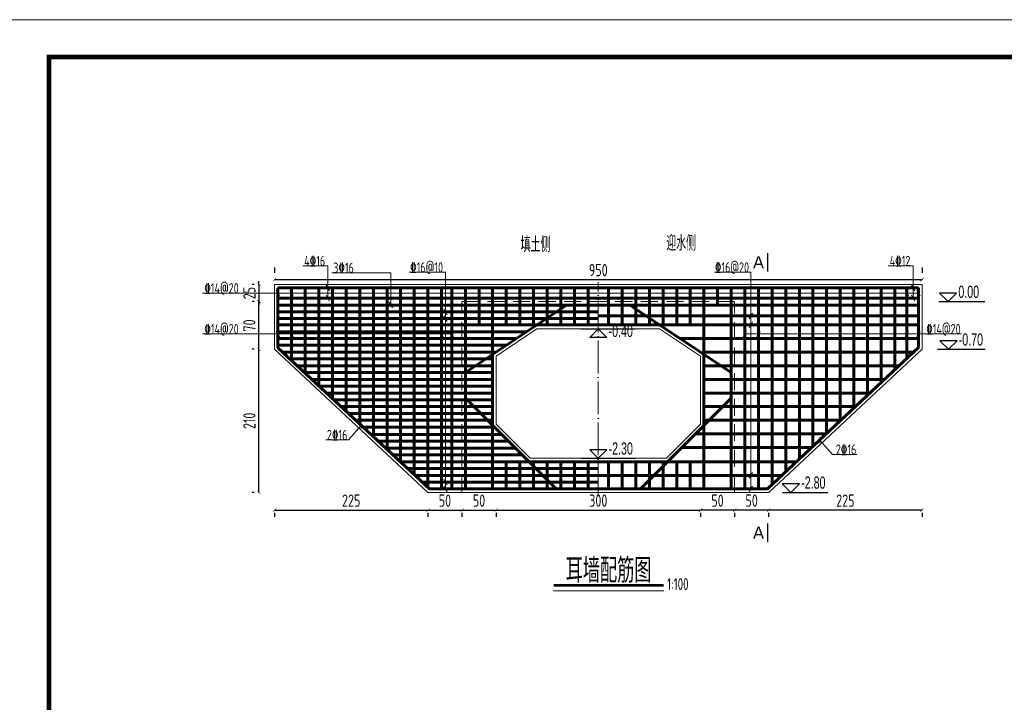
# Model space of a CAD drawing. Header units: inches. Extents: x 97745 to 142261, y 62673 to 100665.
# Tile 97 of 148: x 130839 to 132284, y 79187 to 80189. Entities that reach past the tile are written whole.
import ezdxf
from ezdxf.enums import TextEntityAlignment as Align

# ---------------------------------------------------------------- set-up
doc = ezdxf.new("R2010")
doc.units = ezdxf.units.IN
doc.header["$MEASUREMENT"] = 0
doc.linetypes.add('ACAD_ISO04W100', pattern=[30, 24, -3, 0, -3])
doc.linetypes.add('DASHED', pattern=[0.75, 0.5, -0.25])
doc.layers.get('0').update_dxf_attribs({"lineweight": 15})
for name, color, linetype, lineweight in [('00、4细实线', 4, 'Continuous', 18), ('00、5虚线', 2, 'DASHED', 18), ('BM1', 7, 'Continuous', 15), ('中心线', 3, 'ACAD_ISO04W100', 18), ('标注', 3, 'Continuous', 18), ('细线', 7, 'Continuous', 25), ('钢筋', 1, 'Continuous', 60)]:
    doc.layers.add(name, color=color, linetype=linetype, lineweight=lineweight)
doc.layers.add('断面标高标注', color=3, linetype='Continuous')
doc.styles.add('02、常用', font='tssdeng1.shx', dxfattribs={"width": 0.75, "bigfont": 'hztxt-01.shx'})
doc.styles.add('03、he-e', font='hztxt_e.shx', dxfattribs={"width": 0.65, "bigfont": 'hztxt.shx'})
doc.styles.add('HZTXT', font='tssdeng.shx', dxfattribs={"width": 0.75, "bigfont": 'hztxt.shx'})
doc.styles.add('三级钢', font='tssdeng.shx', dxfattribs={"width": 0.7, "height": 30, "bigfont": 'hztxt.shx'})
doc.dimstyles.new('3', dxfattribs={"dimtxt": 25, "dimasz": 12, "dimexe": 10, "dimexo": 30, "dimgap": 5, "dimtad": 1, "dimdec": 0, "dimzin": 0, "dimdsep": 46, "dimtxsty": 'HZTXT', "dimblk": 'ARCHTICK', "dimcen": 0, "dimclrt": 7, "dimazin": 2, "dimtfac": 1, "dimtdec": 0, "dimtix": 1, "dimtmove": 2, "dimatfit": 3, "dimfxl": 250, "dimtolj": 1, "dimtzin": 0, "dimarcsym": 0})

# ---------------------------------------------------------------- blocks, each defined once
blk = doc.blocks.new('_ArchTick')
at = {"color": 0, "linetype": 'ByBlock', "const_width": 0.15}
blk.add_lwpolyline([(-0.5, -0.5), (0.5, 0.5)], dxfattribs=at)
blk = doc.blocks.new('*D2086')
at = {"color": 0, "lineweight": -2}
for p, q in [((131212.8, 79825), (131212.8, 79817.2)), ((132162.8, 79825), (132162.8, 79817.2)), ((131212.8, 79807.2), (132162.8, 79807.2))]:
    blk.add_line(p, q, dxfattribs=at)
at = {"color": 0, "lineweight": -2, "xscale": 5, "yscale": 5, "zscale": 5, "rotation": 180}
blk.add_blockref('_ArchTick', (131212.8, 79807.2), dxfattribs=at)
at = {"color": 0, "lineweight": -2, "xscale": 5, "yscale": 5, "zscale": 5}
blk.add_blockref('_ArchTick', (132162.8, 79807.2), dxfattribs=at)
at = {"color": 7, "insert": (131687.8, 79821.2), "char_height": 18, "attachment_point": 5, "style": 'HZTXT'}
blk.add_mtext('\\A1;950', dxfattribs=at)
blk = doc.blocks.new('*D2087')
at = {"color": 0, "lineweight": -2}
for p, q in [((131212.8, 79468.9), (131437.8, 79468.9)), ((131212.8, 79465), (131212.8, 79458.9)), ((131437.8, 79465), (131437.8, 79458.9))]:
    blk.add_line(p, q, dxfattribs=at)
at = {"color": 0, "lineweight": -2, "xscale": 5, "yscale": 5, "zscale": 5, "rotation": 180}
blk.add_blockref('_ArchTick', (131212.8, 79468.9), dxfattribs=at)
at = {"color": 0, "lineweight": -2, "xscale": 5, "yscale": 5, "zscale": 5}
blk.add_blockref('_ArchTick', (131437.8, 79468.9), dxfattribs=at)
at = {"color": 7, "insert": (131325.3, 79482.9), "char_height": 18, "attachment_point": 5, "style": 'HZTXT'}
blk.add_mtext('\\A1;225', dxfattribs=at)
blk = doc.blocks.new('*D2088')
at = {"color": 0, "lineweight": -2}
for p, q in [((131437.8, 79468.9), (131487.8, 79468.9)), ((131437.8, 79465), (131437.8, 79458.9)), ((131487.8, 79465), (131487.8, 79458.9))]:
    blk.add_line(p, q, dxfattribs=at)
at = {"color": 0, "lineweight": -2, "xscale": 5, "yscale": 5, "zscale": 5, "rotation": 180}
blk.add_blockref('_ArchTick', (131437.8, 79468.9), dxfattribs=at)
at = {"color": 0, "lineweight": -2, "xscale": 5, "yscale": 5, "zscale": 5}
blk.add_blockref('_ArchTick', (131487.8, 79468.9), dxfattribs=at)
at = {"color": 7, "insert": (131462.8, 79482.9), "char_height": 18, "attachment_point": 5, "style": 'HZTXT'}
blk.add_mtext('\\A1;50', dxfattribs=at)
blk = doc.blocks.new('*D2089')
at = {"color": 0, "lineweight": -2}
for p, q in [((131487.8, 79468.9), (131537.8, 79468.9)), ((131487.8, 79465), (131487.8, 79458.9)), ((131537.8, 79465), (131537.8, 79458.9))]:
    blk.add_line(p, q, dxfattribs=at)
at = {"color": 0, "lineweight": -2, "xscale": 5, "yscale": 5, "zscale": 5, "rotation": 180}
blk.add_blockref('_ArchTick', (131487.8, 79468.9), dxfattribs=at)
at = {"color": 0, "lineweight": -2, "xscale": 5, "yscale": 5, "zscale": 5}
blk.add_blockref('_ArchTick', (131537.8, 79468.9), dxfattribs=at)
at = {"color": 7, "insert": (131512.8, 79482.9), "char_height": 18, "attachment_point": 5, "style": 'HZTXT'}
blk.add_mtext('\\A1;50', dxfattribs=at)
blk = doc.blocks.new('*D2090')
at = {"color": 0, "lineweight": -2}
for p, q in [((131537.8, 79468.9), (131837.8, 79468.9)), ((131537.8, 79465), (131537.8, 79458.9)), ((131837.8, 79465), (131837.8, 79458.9))]:
    blk.add_line(p, q, dxfattribs=at)
at = {"color": 0, "lineweight": -2, "xscale": 5, "yscale": 5, "zscale": 5, "rotation": 180}
blk.add_blockref('_ArchTick', (131537.8, 79468.9), dxfattribs=at)
at = {"color": 0, "lineweight": -2, "xscale": 5, "yscale": 5, "zscale": 5}
blk.add_blockref('_ArchTick', (131837.8, 79468.9), dxfattribs=at)
at = {"color": 7, "insert": (131687.8, 79482.9), "char_height": 18, "attachment_point": 5, "style": 'HZTXT'}
blk.add_mtext('\\A1;300', dxfattribs=at)
blk = doc.blocks.new('*D2091')
at = {"color": 0, "lineweight": -2}
for p, q in [((131182.8, 79705), (131179.9, 79705)), ((131189.9, 79495), (131189.9, 79705)), ((131182.8, 79495), (131179.9, 79495))]:
    blk.add_line(p, q, dxfattribs=at)
at = {"color": 0, "lineweight": -2, "xscale": 5, "yscale": 5, "zscale": 5}
for p, rotation in [((131189.9, 79705), 90), ((131189.9, 79495), 270)]:
    blk.add_blockref('_ArchTick', p, dxfattribs=dict(at, rotation=rotation))
at = {"color": 7, "insert": (131175.9, 79600), "char_height": 18, "attachment_point": 5, "rotation": 90, "style": 'HZTXT'}
blk.add_mtext('\\A1;210', dxfattribs=at)
blk = doc.blocks.new('*D2092')
at = {"color": 0, "lineweight": -2}
for p, q in [((131182.8, 79775), (131179.9, 79775)), ((131189.9, 79705), (131189.9, 79775)), ((131182.8, 79705), (131179.9, 79705))]:
    blk.add_line(p, q, dxfattribs=at)
at = {"color": 0, "lineweight": -2, "xscale": 5, "yscale": 5, "zscale": 5}
for p, rotation in [((131189.9, 79775), 90), ((131189.9, 79705), 270)]:
    blk.add_blockref('_ArchTick', p, dxfattribs=dict(at, rotation=rotation))
at = {"color": 7, "insert": (131175.9, 79740), "char_height": 18, "attachment_point": 5, "rotation": 90, "style": 'HZTXT'}
blk.add_mtext('\\A1;70', dxfattribs=at)
blk = doc.blocks.new('*D2093')
at = {"color": 0, "lineweight": -2}
for p, q in [((132162.8, 79468.9), (131937.8, 79468.9)), ((131937.8, 79465), (131937.8, 79458.9)), ((132162.8, 79465), (132162.8, 79458.9))]:
    blk.add_line(p, q, dxfattribs=at)
at = {"color": 0, "lineweight": -2, "xscale": 5, "yscale": 5, "zscale": 5, "rotation": 180}
blk.add_blockref('_ArchTick', (131937.8, 79468.9), dxfattribs=at)
at = {"color": 0, "lineweight": -2, "xscale": 5, "yscale": 5, "zscale": 5}
blk.add_blockref('_ArchTick', (132162.8, 79468.9), dxfattribs=at)
at = {"color": 7, "insert": (132050.3, 79482.9), "char_height": 18, "attachment_point": 5, "style": 'HZTXT'}
blk.add_mtext('\\A1;225', dxfattribs=at)
blk = doc.blocks.new('*D2094')
at = {"color": 0, "lineweight": -2}
for p, q in [((131937.8, 79468.9), (131887.8, 79468.9)), ((131887.8, 79465), (131887.8, 79458.9)), ((131937.8, 79465), (131937.8, 79458.9))]:
    blk.add_line(p, q, dxfattribs=at)
at = {"color": 0, "lineweight": -2, "xscale": 5, "yscale": 5, "zscale": 5, "rotation": 180}
blk.add_blockref('_ArchTick', (131887.8, 79468.9), dxfattribs=at)
at = {"color": 0, "lineweight": -2, "xscale": 5, "yscale": 5, "zscale": 5}
blk.add_blockref('_ArchTick', (131937.8, 79468.9), dxfattribs=at)
at = {"color": 7, "insert": (131912.8, 79482.9), "char_height": 18, "attachment_point": 5, "style": 'HZTXT'}
blk.add_mtext('\\A1;50', dxfattribs=at)
blk = doc.blocks.new('*D2095')
at = {"color": 0, "lineweight": -2}
for p, q in [((131887.8, 79468.9), (131837.8, 79468.9)), ((131837.8, 79465), (131837.8, 79458.9)), ((131887.8, 79465), (131887.8, 79458.9))]:
    blk.add_line(p, q, dxfattribs=at)
at = {"color": 0, "lineweight": -2, "xscale": 5, "yscale": 5, "zscale": 5, "rotation": 180}
blk.add_blockref('_ArchTick', (131837.8, 79468.9), dxfattribs=at)
at = {"color": 0, "lineweight": -2, "xscale": 5, "yscale": 5, "zscale": 5}
blk.add_blockref('_ArchTick', (131887.8, 79468.9), dxfattribs=at)
at = {"color": 7, "insert": (131862.8, 79482.9), "char_height": 18, "attachment_point": 5, "style": 'HZTXT'}
blk.add_mtext('\\A1;50', dxfattribs=at)
blk = doc.blocks.new('*D2131')
at = {"color": 0, "lineweight": -2}
for p, q in [((131189.9, 79800), (131189.9, 79805)), ((131182.8, 79800), (131179.9, 79800)), ((131189.9, 79800), (131189.9, 79775)), ((131182.8, 79775), (131179.9, 79775)), ((131189.9, 79775), (131189.9, 79770))]:
    blk.add_line(p, q, dxfattribs=at)
at = {"color": 0, "lineweight": -2, "xscale": 5, "yscale": 5, "zscale": 5}
for p, rotation in [((131189.9, 79800), 270), ((131189.9, 79775), 90)]:
    blk.add_blockref('_ArchTick', p, dxfattribs=dict(at, rotation=rotation))
at = {"color": 7, "insert": (131175.9, 79787.5), "char_height": 18, "attachment_point": 5, "rotation": 90, "style": 'HZTXT'}
blk.add_mtext('\\A1;25', dxfattribs=at)

msp = doc.modelspace()

# ---------------------------------------------------------------- linework, layer by layer
at = {"ltscale": 5}
msp.add_line((131783.975, 79350.311), (131622.25, 79350.311), dxfattribs=at)
at = {"layer": '00、4细实线'}
for p, q in [((131290.895, 79827.464), (131254.501, 79827.464)), ((131290.895, 79780.009), (131290.895, 79827.464)), ((132149.722, 79827.464), (132113.327, 79827.464)), ((132149.722, 79780.009), (132149.722, 79827.464)), ((131383.233, 79817.464), (131296.838, 79817.464)), ((131383.233, 79770.009), (131383.233, 79817.464)), ((131463.8, 79818.148), (131410.488, 79818.148)), ((131463.8, 79500.009), (131463.8, 79818.148)), ((131911.85, 79818.148), (131858.538, 79818.148)), ((131911.85, 79500.009), (131911.85, 79818.148)), ((131215.372, 79791.727), (131220.279, 79783.229)), ((131235.372, 79791.727), (131240.279, 79783.229)), ((131288.442, 79799.259), (131293.349, 79790.76)), ((132138.316, 79791.727), (132143.223, 79783.229)), ((132147.269, 79799.259), (132152.176, 79790.76)), ((132155.372, 79791.727), (132160.279, 79783.229)), ((132157.825, 79787.478), (131106.91, 79787.478)), ((131288.442, 79784.259), (131293.349, 79775.76)), ((132147.269, 79784.259), (132152.176, 79775.76)), ((131380.779, 79774.259), (131385.686, 79765.76)), ((131461.347, 79764.259), (131466.254, 79755.76)), ((131461.347, 79754.259), (131466.254, 79745.76)), ((131914.304, 79758.164), (131909.397, 79749.666)), ((131537.825, 79695.009), (131597.825, 79735.009)), ((131837.825, 79695.009), (131777.825, 79735.009)), ((131914.304, 79745.09), (131909.397, 79736.591)), ((131472.825, 79727.509), (131106.91, 79727.509)), ((131215.372, 79731.759), (131220.279, 79723.26)), ((131235.372, 79731.759), (131240.279, 79723.26)), ((131455.372, 79731.759), (131460.279, 79723.26)), ((131470.372, 79731.759), (131475.279, 79723.26)), ((131905.279, 79731.759), (131900.372, 79723.26)), ((131902.825, 79727.509), (132220.718, 79727.509)), ((131925.279, 79731.759), (131920.372, 79723.26)), ((132143.223, 79731.759), (132138.316, 79723.26)), ((132160.279, 79731.759), (132155.372, 79723.26)), ((131321.161, 79572.065), (131339.866, 79593.285)), ((131339.866, 79588.868), (131339.866, 79597.703)), ((131587.93, 79545.009), (131537.825, 79595.114)), ((131787.928, 79545.009), (131837.825, 79594.906)), ((132012.878, 79567.429), (132012.878, 79576.263)), ((131321.161, 79572.065), (131287.908, 79572.065)), ((132031.583, 79550.626), (132012.878, 79571.846)), ((132031.583, 79550.626), (132067.211, 79550.626)), ((131914.304, 79524.259), (131909.397, 79515.76)), ((131461.347, 79514.259), (131466.254, 79505.76)), ((131461.347, 79504.259), (131466.254, 79495.76)), ((131914.304, 79504.259), (131909.397, 79495.76))]:
    msp.add_line(p, q, dxfattribs=at)
at = {"layer": '00、4细实线', "ltscale": 2}
for p, q in [((131212.825, 79775.009), (131212.825, 79800.009)), ((131212.825, 79800.009), (132162.825, 79800.009)), ((132162.825, 79800.009), (132162.825, 79775.009)), ((131212.825, 79775.009), (131212.825, 79705.009)), ((132162.825, 79775.009), (132162.825, 79705.009)), ((131212.825, 79705.009), (131437.825, 79495.009)), ((132162.825, 79705.009), (131937.825, 79495.009)), ((131437.825, 79495.009), (131487.825, 79495.009)), ((131487.825, 79495.009), (131687.825, 79495.009)), ((131887.825, 79495.009), (131687.825, 79495.009)), ((131937.825, 79495.009), (131887.825, 79495.009))]:
    msp.add_line(p, q, dxfattribs=at)
at = {"layer": '00、4细实线', "const_width": 2.16}
for points in [[(131936.336, 79846.133), (131936.336, 79819.133)], [(131936.336, 79422.428), (131936.336, 79449.428)]]:
    msp.add_lwpolyline(points, dxfattribs=at)
at = {"layer": '00、4细实线'}
for points in [[(131597.825, 79735.009), (131687.825, 79735.009)], [(131777.825, 79735.009), (131687.825, 79735.009)], [(131537.825, 79595.114), (131537.825, 79695.009)], [(131837.825, 79594.906), (131837.825, 79695.009)], [(131687.825, 79545.009), (131587.93, 79545.009)], [(131687.825, 79545.009), (131787.928, 79545.009)]]:
    msp.add_lwpolyline(points, dxfattribs=at)
at = {"layer": '00、5虚线', "ltscale": 50}
for points in [[(131687.825, 79495.009), (131487.825, 79495.009), (131487.825, 79775.009), (131687.825, 79775.009)], [(131687.825, 79495.009), (131887.825, 79495.009), (131887.825, 79775.009), (131687.825, 79775.009)]]:
    msp.add_lwpolyline(points, dxfattribs=at)
at = {"layer": 'BM1', "const_width": 0.677}
msp.add_lwpolyline([(130768.096, 80188.405), (133641.15, 80188.405), (133641.15, 78156.733), (130768.096, 78156.733), (130768.096, 80188.405)], dxfattribs=at)
at = {"layer": 'BM1'}
msp.add_lwpolyline([(130768.096, 80188.405), (133641.15, 80188.405), (133641.15, 78156.733), (130768.096, 78156.733)], close=True, dxfattribs=at)
at = {"layer": 'BM1', "color": 0, "linetype": 'Continuous', "const_width": 6.771}
msp.add_lwpolyline([(130881.752, 78190.588), (130881.752, 80134.029), (133607.296, 80134.029), (133607.296, 78190.588)], close=True, dxfattribs=at)
at = {"layer": '中心线', "ltscale": 2}
msp.add_line((131687.825, 79489.413), (131687.825, 79803.528), dxfattribs=at)
msp.add_line((131687.825, 79489.413), (131687.825, 79803.528), dxfattribs=at)
at = {"layer": '断面标高标注'}
for p, q in [((132187.533, 79774.996), (132255.01, 79774.996)), ((131662.625, 79735.009), (131741.806, 79735.009)), ((132185.668, 79705.009), (132255.528, 79705.009)), ((131662.625, 79545.009), (131741.806, 79545.009)), ((131958.165, 79495.009), (132024.41, 79495.009))]:
    msp.add_line(p, q, dxfattribs=at)
for points in [[(132188.432, 79787.594), (132201.03, 79774.996), (132213.628, 79787.594)], [(131675.227, 79722.411), (131687.825, 79735.009), (131700.423, 79722.411)], [(132188.95, 79717.607), (132201.548, 79705.009), (132214.146, 79717.607)], [(131675.227, 79557.607), (131687.825, 79545.009), (131700.423, 79557.607)], [(131957.832, 79507.607), (131970.43, 79495.009), (131983.028, 79507.607)]]:
    msp.add_lwpolyline(points, close=True, dxfattribs=at)
at = {"layer": '细线', "ltscale": 5, "const_width": 4}
msp.add_lwpolyline([(131622.25, 79358.57), (131783.567, 79358.57)], dxfattribs=at)
at = {"layer": '钢筋'}
for p, q in [((131217.825, 79770.009), (131217.825, 79795.009)), ((131217.825, 79795.009), (132157.825, 79795.009)), ((131237.825, 79770.009), (131237.825, 79795.009)), ((131257.825, 79770.009), (131257.825, 79795.009)), ((131277.825, 79770.009), (131277.825, 79795.009)), ((131297.825, 79770.009), (131297.825, 79795.009)), ((131317.825, 79770.009), (131317.825, 79795.009)), ((131337.825, 79770.009), (131337.825, 79795.009)), ((131357.825, 79770.009), (131357.825, 79795.009)), ((131377.825, 79770.009), (131377.825, 79795.009)), ((131397.825, 79770.009), (131397.825, 79795.009)), ((131417.825, 79770.009), (131417.825, 79795.009)), ((131437.825, 79770.009), (131437.825, 79795.009)), ((131457.825, 79770.009), (131457.825, 79795.009)), ((131472.825, 79770.009), (131472.825, 79795.009)), ((131492.825, 79770.009), (131492.825, 79795.009)), ((131512.825, 79740.841), (131512.825, 79795.009)), ((131532.825, 79740.841), (131532.825, 79795.009)), ((131552.825, 79740.841), (131552.825, 79795.009)), ((131572.825, 79740.841), (131572.825, 79795.009)), ((131592.825, 79740.841), (131592.825, 79795.009)), ((131612.825, 79740.841), (131612.825, 79795.009)), ((131632.825, 79740.841), (131632.825, 79795.009)), ((131652.825, 79740.841), (131652.825, 79795.009)), ((131672.825, 79740.841), (131672.825, 79795.009)), ((131702.825, 79740.841), (131702.825, 79795.009)), ((131722.825, 79770.009), (131722.825, 79795.009)), ((131742.825, 79770.009), (131742.825, 79795.009)), ((131762.825, 79770.009), (131762.825, 79795.009)), ((131782.825, 79770.009), (131782.825, 79795.009)), ((131802.825, 79770.009), (131802.825, 79795.009)), ((131822.825, 79770.009), (131822.825, 79795.009)), ((131842.825, 79770.009), (131842.825, 79795.009)), ((131862.825, 79770.009), (131862.825, 79795.009)), ((131882.825, 79770.009), (131882.825, 79795.009)), ((131902.825, 79770.009), (131902.825, 79795.009)), ((131922.825, 79770.009), (131922.825, 79795.009)), ((131942.825, 79770.009), (131942.825, 79795.009)), ((131962.825, 79770.009), (131962.825, 79795.009)), ((131982.825, 79770.009), (131982.825, 79795.009)), ((132002.825, 79770.009), (132002.825, 79795.009)), ((132022.825, 79770.009), (132022.825, 79795.009)), ((132042.825, 79770.009), (132042.825, 79795.009)), ((132062.825, 79770.009), (132062.825, 79795.009)), ((132082.825, 79770.009), (132082.825, 79795.009)), ((132102.825, 79770.009), (132102.825, 79795.009)), ((132122.825, 79770.009), (132122.825, 79795.009)), ((132140.769, 79770.009), (132140.769, 79795.009)), ((132157.825, 79770.009), (132157.825, 79795.009)), ((132157.825, 79780.009), (131217.825, 79780.009)), ((131217.825, 79770.009), (131532.825, 79770.009)), ((131237.825, 79688.397), (131237.825, 79770.009)), ((131257.825, 79669.755), (131257.825, 79770.009)), ((131277.825, 79651.113), (131277.825, 79770.009)), ((131297.825, 79632.472), (131297.825, 79770.009)), ((131317.825, 79613.83), (131317.825, 79770.009)), ((131337.825, 79595.188), (131337.825, 79770.009)), ((131357.825, 79576.546), (131357.825, 79770.009)), ((131377.825, 79557.904), (131377.825, 79770.009)), ((131397.825, 79539.262), (131397.825, 79770.009)), ((131417.825, 79520.62), (131417.825, 79770.009)), ((131437.825, 79501.978), (131437.825, 79770.009)), ((131457.825, 79500.009), (131457.825, 79770.009)), ((131472.825, 79500.009), (131472.825, 79770.009)), ((131492.825, 79500.009), (131492.825, 79770.009)), ((131492.825, 79671.019), (131641.311, 79770.009)), ((131532.825, 79770.009), (131687.825, 79770.009)), ((131532.825, 79500.009), (131532.825, 79770.009)), ((131552.825, 79740.841), (131552.825, 79770.009)), ((131572.825, 79740.841), (131572.825, 79770.009)), ((131592.825, 79740.841), (131592.825, 79770.009)), ((131612.825, 79740.841), (131612.825, 79770.009)), ((131632.825, 79740.841), (131632.825, 79770.009)), ((131652.825, 79740.841), (131652.825, 79770.009)), ((131672.825, 79740.841), (131672.825, 79770.009)), ((131842.825, 79770.009), (131687.825, 79770.009)), ((131702.825, 79740.841), (131702.825, 79770.009)), ((131722.825, 79740.841), (131722.825, 79770.009)), ((131882.825, 79671.019), (131734.339, 79770.009)), ((131742.825, 79740.841), (131742.825, 79770.009)), ((131762.825, 79740.841), (131762.825, 79770.009)), ((131782.825, 79740.841), (131782.825, 79770.009)), ((131802.825, 79740.841), (131802.825, 79770.009)), ((131822.825, 79740.841), (131822.825, 79770.009)), ((132157.825, 79770.009), (131842.825, 79770.009)), ((131842.825, 79500.009), (131842.825, 79770.009)), ((131882.825, 79500.009), (131882.825, 79770.009)), ((131902.825, 79500.009), (131902.825, 79770.009)), ((131922.825, 79500.009), (131922.825, 79770.009)), ((131942.825, 79506.326), (131942.825, 79770.009)), ((131962.825, 79525.032), (131962.825, 79770.009)), ((131982.825, 79543.737), (131982.825, 79770.009)), ((132002.825, 79562.443), (132002.825, 79770.009)), ((132022.825, 79581.149), (132022.825, 79770.009)), ((132042.825, 79599.855), (132042.825, 79770.009)), ((132062.825, 79618.56), (132062.825, 79770.009)), ((132082.825, 79637.266), (132082.825, 79770.009)), ((132102.825, 79655.972), (132102.825, 79770.009)), ((132122.825, 79674.677), (132122.825, 79770.009)), ((132140.769, 79691.46), (132140.769, 79770.009)), ((131217.825, 79760.009), (131687.825, 79760.009)), ((131217.825, 79750.009), (131687.825, 79750.009)), ((132157.825, 79753.915), (131687.825, 79753.915)), ((131217.825, 79740.841), (131687.825, 79740.841)), ((132157.825, 79740.841), (131687.825, 79740.841)), ((131217.825, 79730.841), (131582.559, 79730.841)), ((131217.825, 79720.841), (131567.559, 79720.841)), ((132157.825, 79720.841), (131808.092, 79720.841)), ((131217.825, 79710.841), (131552.559, 79710.841)), ((131224.475, 79700.841), (131537.559, 79700.841)), ((131235.204, 79690.841), (131532.825, 79690.841)), ((132152.383, 79700.841), (131842.825, 79700.841)), ((131245.932, 79680.841), (131532.825, 79680.841)), ((132129.415, 79680.841), (131842.825, 79680.841)), ((131256.661, 79670.841), (131532.825, 79670.841)), ((131267.389, 79660.841), (131532.825, 79660.841)), ((132108.031, 79660.841), (131842.825, 79660.841)), ((131278.118, 79650.841), (131532.825, 79650.841)), ((131288.846, 79640.841), (131532.825, 79640.841)), ((131625.859, 79500.009), (131492.825, 79633.043)), ((131749.792, 79500.009), (131882.825, 79633.043)), ((132086.647, 79640.841), (131842.825, 79640.841)), ((131299.575, 79630.841), (131532.825, 79630.841)), ((131310.303, 79620.841), (131532.825, 79620.841)), ((132065.264, 79620.841), (131842.825, 79620.841)), ((131321.032, 79610.841), (131532.825, 79610.841)), ((131331.761, 79600.841), (131532.825, 79600.841)), ((131342.489, 79590.841), (131532.825, 79590.841)), ((132043.88, 79600.841), (131842.825, 79600.841)), ((131354.11, 79580.009), (131545.859, 79580.009)), ((132022.496, 79580.841), (131830.623, 79580.841)), ((131364.838, 79570.009), (131555.859, 79570.009)), ((131375.567, 79560.009), (131565.859, 79560.009)), ((132001.112, 79560.841), (131810.623, 79560.841)), ((131386.295, 79550.009), (131575.859, 79550.009)), ((131397.024, 79540.009), (131687.825, 79540.009)), ((131552.825, 79500.009), (131552.825, 79540.009)), ((131572.825, 79500.009), (131572.825, 79540.009)), ((131592.825, 79500.009), (131592.825, 79540.009)), ((131612.825, 79500.009), (131612.825, 79540.009)), ((131632.825, 79500.009), (131632.825, 79540.009)), ((131652.825, 79500.009), (131652.825, 79540.009)), ((131672.825, 79500.009), (131672.825, 79540.009)), ((131978.839, 79540.009), (131687.825, 79540.009)), ((131702.825, 79500.009), (131702.825, 79540.009)), ((131722.825, 79500.009), (131722.825, 79540.009)), ((131742.825, 79500.009), (131742.825, 79540.009)), ((131762.825, 79500.009), (131762.825, 79540.009)), ((131782.825, 79500.009), (131782.825, 79540.009)), ((131802.825, 79500.009), (131802.825, 79540.009)), ((131822.825, 79500.009), (131822.825, 79540.009)), ((131407.752, 79530.009), (131687.825, 79530.009)), ((131418.481, 79520.009), (131687.825, 79520.009)), ((131957.455, 79520.009), (131687.825, 79520.009)), ((131429.209, 79510.009), (131687.825, 79510.009))]:
    msp.add_line(p, q, dxfattribs=at)
at = {"layer": '钢筋', "ltscale": 2}
for p, q in [((131687.825, 79770.009), (131217.825, 79770.009)), ((131217.825, 79770.009), (131217.825, 79707.039)), ((131687.825, 79770.009), (132157.825, 79770.009)), ((132157.825, 79770.009), (132157.825, 79707.412)), ((131217.825, 79707.039), (131439.938, 79500.009)), ((132157.825, 79707.412), (131936.071, 79500.009)), ((131439.938, 79500.009), (131487.825, 79500.009)), ((131487.825, 79500.009), (131687.825, 79500.009)), ((131887.825, 79500.009), (131687.825, 79500.009)), ((131936.071, 79500.009), (131887.825, 79500.009))]:
    msp.add_line(p, q, dxfattribs=at)

# ---------------------------------------------------------------- texts
at = {"ltscale": 5, "style": '三级钢', "width": 0.7}
msp.add_text('耳墙配筋图', height=36, dxfattribs=at).set_placement((131702.908, 79362.434), align=Align.CENTER)
msp.add_text('1:100', height=17.5, dxfattribs=at).set_placement((131788.808, 79351.687))
at = {"layer": '00、4细实线', "style": '03、he-e'}
for p in [(131930.936, 79832.633), (131930.936, 79435.928)]:
    msp.add_text('A', height=18, dxfattribs=at).set_placement(p, align=Align.MIDDLE_RIGHT)
at = {"layer": '断面标高标注', "color": 3, "style": '03、he-e', "width": 0.65}
for s, p in [('0.00', (132216.15, 79774.996)), ('-0.40', (131702.945, 79717.652)), ('-0.70', (132216.668, 79705.009)), ('-2.30', (131702.945, 79545.009)), ('-2.80', (131985.55, 79495.009))]:
    msp.add_text(s, height=18, dxfattribs=at).set_placement(p, align=Align.BOTTOM_LEFT)
at = {"layer": '标注', "color": 3, "style": '03、he-e', "width": 0.65}
for s, p in [('填土侧', (131573.862, 79847.635)), ('迎水侧', (131787.451, 79849.611))]:
    msp.add_text(s, height=22.5, dxfattribs=at).set_placement(p)
at = {"layer": '细线', "ltscale": 5, "style": '02、常用', "width": 0.75}
for s, p in [('4%%13216', (131271.701, 79834.675)), ('3%%13216', (131314.038, 79824.675)), ('%%13216@10', (131435.901, 79825.36)), ('%%13216@20', (131883.951, 79825.36)), ('4%%13212', (132130.528, 79834.675)), ('%%13214@20', (131134.955, 79794.69)), ('%%13214@20', (131134.955, 79734.721)), ('%%13214@20', (132194.166, 79734.721)), ('2%%13216', (131304.686, 79579.277)), ('2%%13216', (132051.417, 79557.837))]:
    msp.add_text(s, height=15, dxfattribs=at).set_placement(p, align=Align.MIDDLE)

# ---------------------------------------------------------------- dimensions: what is measured, and where the dimension line sits
for base, p1, p2, picture, middle in [((132162.825, 79807.193), (131212.825, 79795.009), (132162.825, 79795.009), '*D2086', (131687.825, 79821.193)), ((131437.825, 79468.913), (131212.825, 79495.009), (131437.825, 79495.009), '*D2087', (131325.325, 79482.913)), ((131487.825, 79468.913), (131437.825, 79495.009), (131487.825, 79495.009), '*D2088', (131462.825, 79482.913)), ((131537.825, 79468.913), (131487.825, 79495.009), (131537.825, 79495.009), '*D2089', (131512.825, 79482.913)), ((131837.825, 79468.913), (131537.825, 79495.009), (131837.825, 79495.009), '*D2090', (131687.825, 79482.913))]:
    dim = msp.add_linear_dim(base=base, p1=p1, p2=p2, dimstyle='3', override={"dimtxt": 18, "dimasz": 5})
    dim.commit()
    dim.dimension.update_dxf_attribs({"geometry": picture, "text_midpoint": middle})
for base, p1, p2, angle, picture, middle in [((131189.875, 79775.009), (131212.825, 79800.009), (131212.825, 79775.009), 90, '*D2131', (131175.875, 79787.509)), ((131189.875, 79775.009), (131212.825, 79705.009), (131212.825, 79775.009), 90, '*D2092', (131175.875, 79740.009)), ((131189.875, 79705.009), (131212.825, 79495.009), (131212.825, 79705.009), 90, '*D2091', (131175.875, 79600.009)), ((131837.825, 79468.913), (131887.825, 79495.009), (131837.825, 79495.009), 180, '*D2095', (131862.825, 79482.913)), ((131887.825, 79468.913), (131937.825, 79495.009), (131887.825, 79495.009), 180, '*D2094', (131912.825, 79482.913)), ((131937.825, 79468.913), (132162.825, 79495.009), (131937.825, 79495.009), 180, '*D2093', (132050.325, 79482.913))]:
    dim = msp.add_linear_dim(base=base, p1=p1, p2=p2, angle=angle, dimstyle='3', override={"dimtxt": 18, "dimasz": 5})
    dim.commit()
    dim.dimension.update_dxf_attribs({"geometry": picture, "text_midpoint": middle})

doc.saveas('drawing.dxf')
